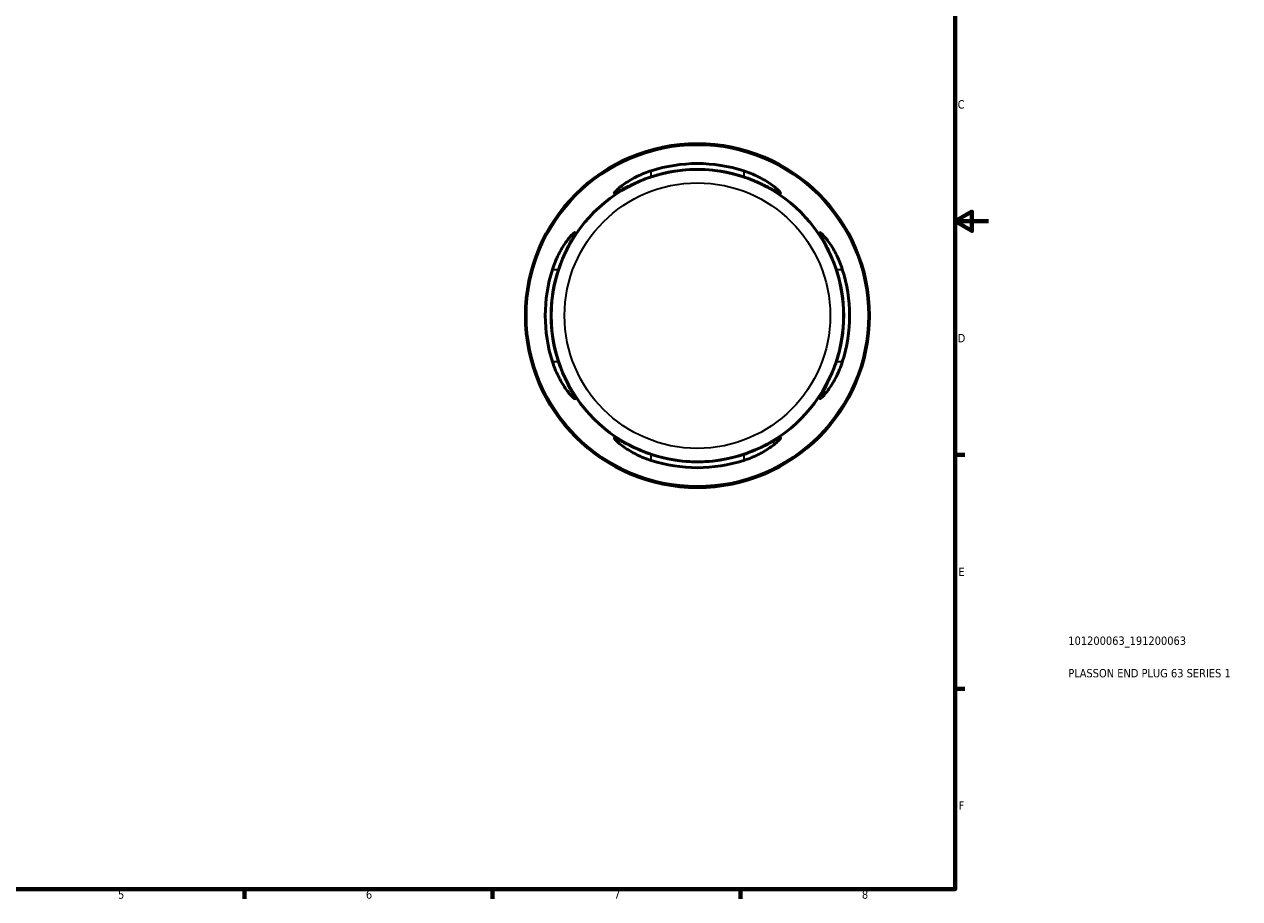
# Model space of a CAD drawing. Header units: millimetres. Extents: x -59 to 669, y 0 to 541.
# Tile 3 of 4: x 305 to 669, y 7 to 269. Entities that reach past the tile are written whole.
import ezdxf

# ---------------------------------------------------------------- set-up
doc = ezdxf.new("R2010")
doc.units = ezdxf.units.MM
for name, color, linetype, lineweight in [('Border (ISO)', 7, 'Continuous', 70), ('Title (ISO)', 7, 'Continuous', 50), ('Visible (ISO)', 7, 'Continuous', 50), ('Visible Narrow (ISO)', 7, 'Continuous', 35)]:
    doc.layers.add(name, color=color, linetype=linetype, lineweight=lineweight)
doc.styles.add('Note Text (ISO)', font='tahoma.ttf')

# ---------------------------------------------------------------- blocks, each defined once
blk = doc.blocks.new('Borders Default Border')
at = {"layer": 'Border (ISO)'}
for p, q in [((584, 140), (586.9, 140)), ((584, 70), (586.9, 70)), ((371.25, 10), (371.25, 7.1)), ((445.5, 10), (445.5, 7.1)), ((519.75, 10), (519.75, 7.1))]:
    blk.add_line(p, q, dxfattribs=at)
at = {"layer": 'Border (ISO)', "flags": 128}
for points in [[(10, 10), (10, 410), (584, 410), (584, 10), (10, 10)], [(594, 210), (584, 210), (589, 212.89), (589, 207.11), (584, 210)]]:
    blk.add_lwpolyline(points, dxfattribs=at)
at = {"layer": 'Border (ISO)', "color": 232, "true_color": 0xca0064, "char_height": 2.5, "attachment_point": 7, "style": 'Note Text (ISO)'}
for s, insert in [('C', (584.73, 243.71)), ('D', (584.73, 173.75)), ('E', (584.94, 103.75)), ('F', (585, 33.75)), ('5', (333.39, 7.05)), ('6', (407.58, 7.05)), ('7', (481.85, 7.1)), ('8', (556.06, 7.04))]:
    blk.add_mtext(s, dxfattribs=dict(at, insert=insert))
blk = doc.blocks.new('Title Blocks ISO')
at = {"layer": 'Title (ISO)', "color": 232, "true_color": 0xca0064, "style": 'Note Text (ISO)'}
for tag, p in [('PART_NUMBER_001', (33.84, 73.13)), ('DESCRIPTION_001', (33.84, 63.4))]:
    blk.add_attdef(tag, p, '', height=2.5, dxfattribs=at)

msp = doc.modelspace()

# ---------------------------------------------------------------- linework, layer by layer
at = {"layer": 'Visible (ISO)'}
for radius in [51.5, 43.775]:
    msp.add_circle((506.81, 181.744), radius, dxfattribs=at)
for radius, start, end in [(45.545, 72.28289, 107.71711), (43.807, 71.55527, 108.44473), (45.545, 162.28289, 197.71711), (43.807, 161.55527, 198.44473), (43.807, 341.55527, 18.44473), (45.545, 342.28289, 17.71711), (43.807, 251.55527, 288.44473), (45.545, 252.28289, 287.71711)]:
    msp.add_arc((506.81, 181.744), radius, start, end, dxfattribs=at)
for points, knots in [([(492.95, 223.3), (492.947, 223.299), (492.944, 223.298), (492.146, 223.032), (491.361, 222.746), (489.136, 221.87), (487.761, 221.241), (485.368, 220.052), (484.338, 219.489), (483, 218.776), (482.572, 218.557), (482.07, 218.366), (481.947, 218.355), (481.907, 218.498), (482.007, 218.661), (482.5, 219.221), (482.981, 219.673), (484.464, 220.874), (485.592, 221.672), (488.113, 223.142), (489.48, 223.823), (491.602, 224.67), (492.272, 224.911), (492.95, 225.128)], [-3.8923635, -3.8923635, -3.8923635, -3.8923635, -3.8913899, -3.8913899, -3.6404564, -3.6404564, -3.1604392, -3.1604392, -2.6888869, -2.6888869, -2.3599838, -2.3599838, -2.0957459, -2.0957459, -1.8117302, -1.8117302, -1.4233194, -1.4233194, -0.8982226, -0.8982226, -0.4182813, -0.4182813, -0.2036031, -0.2036031, -0.2036031, -0.2036031]), ([(520.67, 225.128), (521.414, 224.89), (522.149, 224.623), (524.369, 223.719), (525.766, 223.007), (528.271, 221.509), (529.369, 220.715), (530.78, 219.546), (531.225, 219.116), (531.653, 218.603), (531.726, 218.46), (531.642, 218.352), (531.496, 218.38), (530.929, 218.614), (530.453, 218.864), (529.004, 219.639), (527.916, 220.229), (525.4, 221.455), (523.959, 222.095), (521.855, 222.891), (521.264, 223.102), (520.67, 223.3)], [-3.9460602, -3.9460602, -3.9460602, -3.9460602, -3.710053, -3.710053, -3.2142119, -3.2142119, -2.6884344, -2.6884344, -2.302779, -2.302779, -2.0244377, -2.0244377, -1.7573773, -1.7573773, -1.4151177, -1.4151177, -0.9345406, -0.9345406, -0.441366, -0.441366, -0.2525248, -0.2525248, -0.2525248, -0.2525248]), ([(463.426, 195.604), (463.663, 196.348), (463.931, 197.083), (464.834, 199.303), (465.546, 200.699), (467.044, 203.205), (467.838, 204.302), (469.008, 205.713), (469.438, 206.159), (469.951, 206.586), (470.093, 206.659), (470.202, 206.576), (470.174, 206.429), (469.94, 205.863), (469.69, 205.387), (468.914, 203.937), (468.325, 202.85), (467.098, 200.334), (466.458, 198.892), (465.662, 196.789), (465.452, 196.198), (465.254, 195.604)], [-3.9460602, -3.9460602, -3.9460602, -3.9460602, -3.710053, -3.710053, -3.2142119, -3.2142119, -2.6884344, -2.6884344, -2.302779, -2.302779, -2.0244377, -2.0244377, -1.7573773, -1.7573773, -1.4151177, -1.4151177, -0.9345406, -0.9345406, -0.441366, -0.441366, -0.2525248, -0.2525248, -0.2525248, -0.2525248]), ([(548.366, 195.604), (548.365, 195.607), (548.364, 195.61), (548.098, 196.407), (547.812, 197.193), (546.936, 199.418), (546.308, 200.793), (545.118, 203.186), (544.555, 204.215), (543.843, 205.554), (543.624, 205.981), (543.432, 206.484), (543.421, 206.607), (543.564, 206.646), (543.728, 206.547), (544.287, 206.054), (544.739, 205.573), (545.94, 204.09), (546.738, 202.961), (548.209, 200.441), (548.89, 199.073), (549.737, 196.952), (549.978, 196.281), (550.194, 195.604)], [-3.8923635, -3.8923635, -3.8923635, -3.8923635, -3.8913899, -3.8913899, -3.6404564, -3.6404564, -3.1604392, -3.1604392, -2.6888869, -2.6888869, -2.3599838, -2.3599838, -2.0957459, -2.0957459, -1.8117302, -1.8117302, -1.4233194, -1.4233194, -0.8982226, -0.8982226, -0.4182813, -0.4182813, -0.2036031, -0.2036031, -0.2036031, -0.2036031]), ([(465.254, 167.884), (465.255, 167.88), (465.256, 167.877), (465.522, 167.08), (465.808, 166.294), (466.684, 164.069), (467.312, 162.694), (468.502, 160.301), (469.065, 159.272), (469.777, 157.933), (469.996, 157.506), (470.188, 157.003), (470.199, 156.88), (470.056, 156.841), (469.892, 156.94), (469.333, 157.433), (468.881, 157.914), (467.68, 159.397), (466.882, 160.526), (465.411, 163.046), (464.73, 164.414), (463.883, 166.535), (463.642, 167.206), (463.426, 167.884)], [-3.8923635, -3.8923635, -3.8923635, -3.8923635, -3.8913899, -3.8913899, -3.6404564, -3.6404564, -3.1604392, -3.1604392, -2.6888869, -2.6888869, -2.3599838, -2.3599838, -2.0957459, -2.0957459, -1.8117302, -1.8117302, -1.4233194, -1.4233194, -0.8982226, -0.8982226, -0.4182813, -0.4182813, -0.2036031, -0.2036031, -0.2036031, -0.2036031]), ([(550.194, 167.884), (549.957, 167.139), (549.69, 166.404), (548.786, 164.184), (548.074, 162.788), (546.576, 160.282), (545.782, 159.185), (544.612, 157.774), (544.182, 157.328), (543.669, 156.901), (543.527, 156.828), (543.418, 156.911), (543.446, 157.058), (543.68, 157.624), (543.93, 158.1), (544.706, 159.55), (545.295, 160.637), (546.522, 163.153), (547.162, 164.595), (547.958, 166.698), (548.168, 167.289), (548.366, 167.884)], [-3.9460602, -3.9460602, -3.9460602, -3.9460602, -3.710053, -3.710053, -3.2142119, -3.2142119, -2.6884344, -2.6884344, -2.302779, -2.302779, -2.0244377, -2.0244377, -1.7573773, -1.7573773, -1.4151177, -1.4151177, -0.9345406, -0.9345406, -0.441366, -0.441366, -0.2525248, -0.2525248, -0.2525248, -0.2525248]), ([(492.95, 138.359), (492.206, 138.597), (491.471, 138.864), (489.251, 139.768), (487.854, 140.48), (485.349, 141.978), (484.251, 142.772), (482.84, 143.941), (482.395, 144.371), (481.967, 144.884), (481.894, 145.027), (481.978, 145.135), (482.124, 145.107), (482.691, 144.873), (483.167, 144.624), (484.616, 143.848), (485.704, 143.258), (488.22, 142.032), (489.661, 141.392), (491.765, 140.596), (492.356, 140.385), (492.95, 140.187)], [-3.9460602, -3.9460602, -3.9460602, -3.9460602, -3.710053, -3.710053, -3.2142119, -3.2142119, -2.6884344, -2.6884344, -2.302779, -2.302779, -2.0244377, -2.0244377, -1.7573773, -1.7573773, -1.4151177, -1.4151177, -0.9345406, -0.9345406, -0.441366, -0.441366, -0.2525248, -0.2525248, -0.2525248, -0.2525248]), ([(520.67, 140.187), (520.673, 140.188), (520.676, 140.189), (521.474, 140.455), (522.259, 140.742), (524.484, 141.617), (525.859, 142.246), (528.252, 143.435), (529.282, 143.998), (530.62, 144.711), (531.048, 144.93), (531.55, 145.121), (531.673, 145.132), (531.713, 144.989), (531.613, 144.826), (531.12, 144.266), (530.639, 143.814), (529.157, 142.614), (528.028, 141.815), (525.508, 140.345), (524.14, 139.664), (522.018, 138.817), (521.348, 138.576), (520.67, 138.359)], [-3.8923635, -3.8923635, -3.8923635, -3.8923635, -3.8913899, -3.8913899, -3.6404564, -3.6404564, -3.1604392, -3.1604392, -2.6888869, -2.6888869, -2.3599838, -2.3599838, -2.0957459, -2.0957459, -1.8117302, -1.8117302, -1.4233194, -1.4233194, -0.8982226, -0.8982226, -0.4182813, -0.4182813, -0.2036031, -0.2036031, -0.2036031, -0.2036031])]:
    msp.add_open_spline(points, degree=3, knots=knots, dxfattribs=at)
at = {"layer": 'Visible Narrow (ISO)'}
for p, q in [((492.95, 223.391), (492.95, 225.036)), ((520.67, 225.036), (520.67, 223.391)), ((463.517, 195.604), (465.162, 195.604)), ((548.458, 195.604), (550.103, 195.604)), ((465.162, 167.884), (463.517, 167.884)), ((550.103, 167.884), (548.458, 167.884)), ((492.95, 138.451), (492.95, 140.096)), ((520.67, 140.096), (520.67, 138.451))]:
    msp.add_line(p, q, dxfattribs=at)
for radius in [51.091, 39.762]:
    msp.add_circle((506.81, 181.744), radius, dxfattribs=at)

# ---------------------------------------------------------------- block references
msp.add_blockref('Borders Default Border', (0, 0))
msp.add_blockref('Title Blocks ISO', (584, 10)).add_auto_attribs({'PART_NUMBER_001': '101200063_191200063', 'DESCRIPTION_001': 'PLASSON END PLUG 63 SERIES 1'})

doc.saveas('drawing.dxf')
